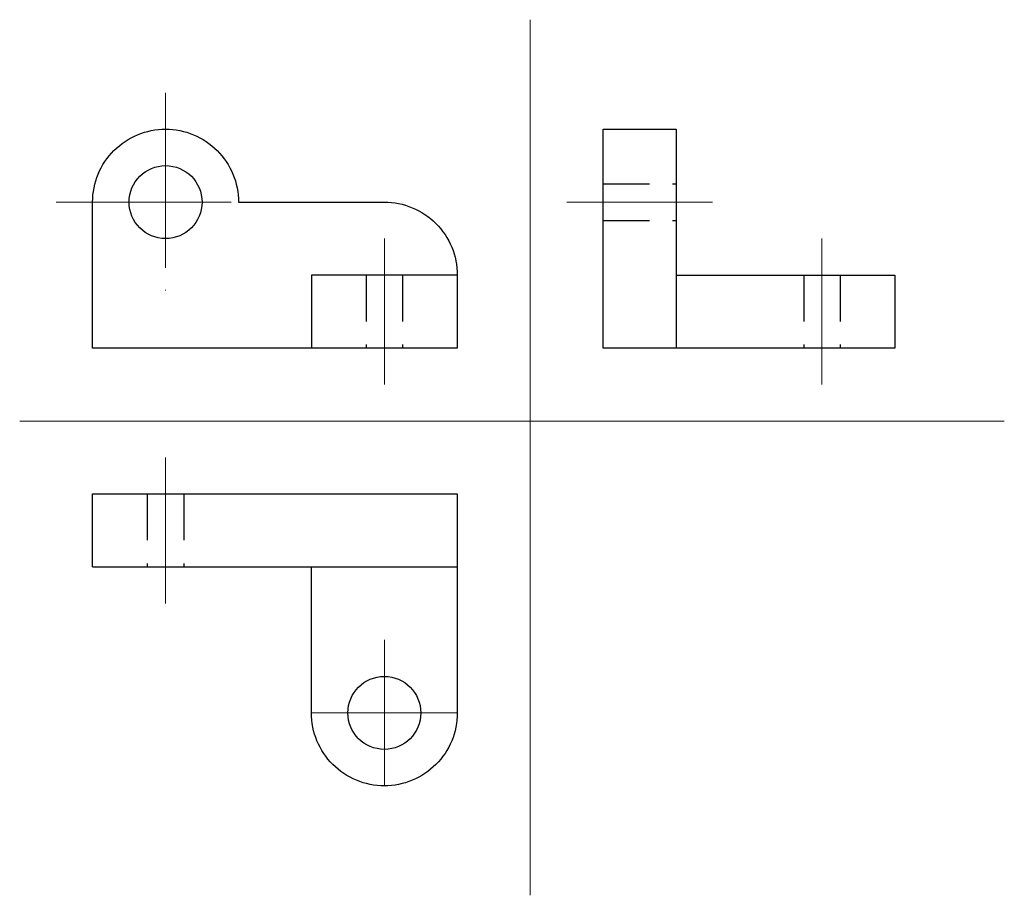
# Model space of a CAD drawing. Header units: millimetres. Extents: x 195 to 330, y 85 to 205.
import ezdxf

# ---------------------------------------------------------------- set-up
doc = ezdxf.new("R2010")
doc.units = ezdxf.units.MM
doc.linetypes.add('ACAD_ISO04W100', pattern=[30, 24, -3, 0, -3])
doc.linetypes.add('DASHED2', pattern=[9.525, 6.35, -3.175])
for name, color, linetype, lineweight in [('nevidljivi', 250, 'DASHED2', 30), ('pomocne', 3, 'Continuous', 15), ('simetrale', 1, 'ACAD_ISO04W100', 15), ('vidljivi', 250, 'Continuous', 30)]:
    doc.layers.add(name, color=color, linetype=linetype, lineweight=lineweight)

msp = doc.modelspace()

# ---------------------------------------------------------------- linework, layer by layer
at = {"layer": 'nevidljivi'}
for p, q in [((275, 182.5), (285, 182.5)), ((275, 177.5), (285, 177.5)), ((242.5, 170), (242.5, 160)), ((247.5, 170), (247.5, 160)), ((302.5, 170), (302.5, 160)), ((307.5, 170), (307.5, 160)), ((212.5, 140), (212.5, 130)), ((217.5, 140), (217.5, 130))]:
    msp.add_line(p, q, dxfattribs=at)
at = {"layer": 'pomocne'}
for p, q in [((265, 205), (265, 85)), ((195, 150), (330, 150))]:
    msp.add_line(p, q, dxfattribs=at)
at = {"layer": 'simetrale'}
for p, q in [((215, 195), (215, 165)), ((200, 180), (230, 180)), ((270, 180), (290, 180)), ((245, 175), (245, 155)), ((305, 175), (305, 155)), ((215, 145), (215, 125)), ((245, 120), (245, 100)), ((235, 110), (255, 110))]:
    msp.add_line(p, q, dxfattribs=at)
at = {"layer": 'vidljivi'}
for p, q in [((255, 170), (235, 170)), ((235, 170), (235, 160)), ((285, 170), (315, 170)), ((315, 170), (315, 160)), ((315, 160), (285, 160)), ((205, 130), (255, 130))]:
    msp.add_line(p, q, dxfattribs=at)
for points in [[(225, 180), (245, 180, -0.414214), (255, 170), (255, 160), (205, 160), (205, 180, -0.414214), (215, 190), (215, 190, -0.414214), (225, 180), (225, 180)], [(205, 130), (205, 140), (255, 140), (255, 110, -0.414214), (245, 100), (245, 100, -0.414214), (235, 110), (235, 130)]]:
    msp.add_lwpolyline(points, format="xyb", dxfattribs=at)
msp.add_lwpolyline([(275, 190), (285, 190), (285, 160), (275, 160)], close=True, dxfattribs=at)
for centre in [(215, 180), (245, 110)]:
    msp.add_circle(centre, 5, dxfattribs=at)

doc.saveas('drawing.dxf')
